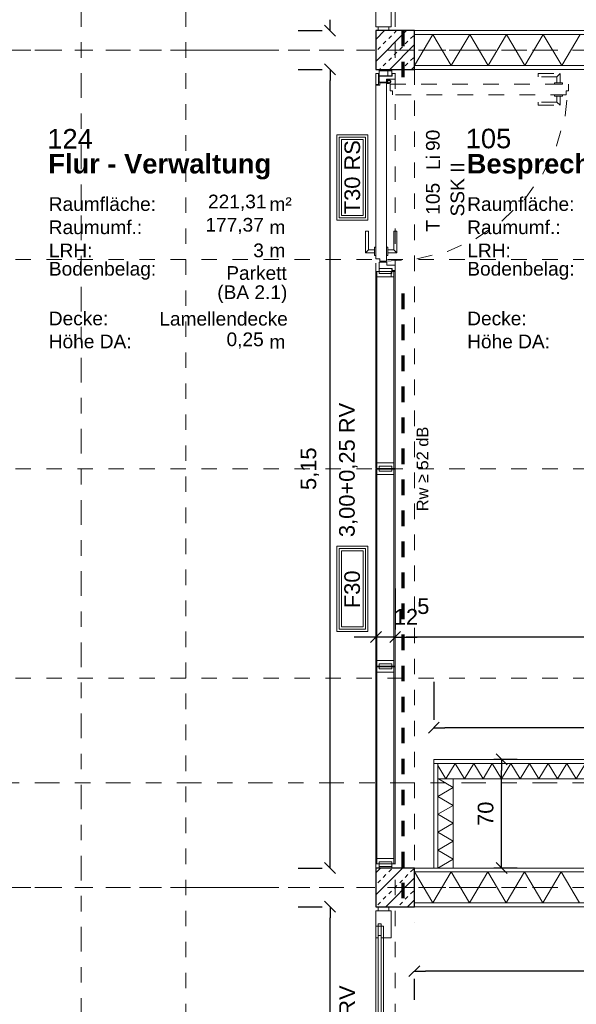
# Model space of a CAD drawing. Header units: metres. Extents: x -45.2 to 14.3, y -31.8 to 10.2.
# Tile 112 of 152: x -15.9 to -12.3, y -14.3 to -7.9. Entities that reach past the tile are written whole.
import ezdxf

# ---------------------------------------------------------------- set-up
doc = ezdxf.new("R2010")
doc.units = ezdxf.units.M
doc.header["$LTSCALE"] = 0.05
for name, pattern in [('Achsen 01', [5.291531, 3.175, -1.058062, 0.352704, -0.705764]), ('gestrichelt - 01', [2, 1, -1]), ('ISO-07 Punktiert', [0.889, 0.127, -0.762]), ('Raster 01', [2, 1, -1]), ('VW-01 Strichlinie kurz', [2, 1, -1])]:
    doc.linetypes.add(name, pattern=pattern)
doc.layers.get('0').update_dxf_attribs({"lineweight": 25})
for name, color, linetype, lineweight in [('013_Beton und Stahlbetonarbeiten-340 Innenstützen', 7, 'Continuous', 25), ('027_Tischlerarbeiten-340 Innentüren', 7, 'Continuous', 9), ('031_Metallbauarbeiten-340 Innentüren _ Elemente', 7, 'Continuous', 9), ('039_Trockenbauarbeiten-000 Sturz', 7, 'ISO-07 Punktiert', 9), ('039_Trockenbauarbeiten-340 Gipskarton', 7, 'Continuous', 9), ('AV1-Akustikvorgaben-Trennwände', 7, 'Continuous', 5), ('AV1-Brandschutzkonzept-Brandschutzkonzept', 7, 'Continuous', 5), ('AV1-Einrichtung Bemaßung', 7, 'Continuous', 9), ('AV1-Schnitt Achsen', 7, 'Achsen 01', 18), ('AV1-Stempel-Raumstempel', 7, 'Continuous', 9)]:
    doc.layers.add(name, color=color, linetype=linetype, lineweight=lineweight)
for name, color, linetype, lineweight, true_color in [('039_Trockenbauarbeiten-340 Dämmung', 7, 'Continuous', 9, 0xc0c0c0), ('AV1-Achsen', 1, 'Achsen 01', 18, 0xff0000), ('AV1-Raster', 7, 'Raster 01', 9, 0xa6a6a6)]:
    doc.layers.add(name, color=color, linetype=linetype, lineweight=lineweight, true_color=true_color)
doc.styles.add('Arial', font='arial.ttf')
doc.styles.add('Arial (bold)', font='arialbd.ttf')

msp = doc.modelspace()

# ---------------------------------------------------------------- linework, layer by layer
at = {"color": 0, "linetype": 'ByBlock', "lineweight": -2}
for p, q in [((-13.92, -7.975), (-13.92, -7.9043)), ((-13.92, -8.225), (-13.92, -8.2957)), ((-13.6235, -11.8859), (-13.6942, -11.8859)), ((-13.4995, -11.8859), (-13.4288, -11.8859)), ((-13.4995, -11.8859), (-13.4288, -11.8859)), ((-13.25, -12.47), (-13.1793, -12.47)), ((-12.8124, -12.675), (-12.8124, -12.7457)), ((-13.92, -13.375), (-13.92, -13.3043)), ((-12.8124, -13.375), (-12.8124, -13.3043)), ((-13.92, -13.625), (-13.92, -13.6957)), ((-13.375, -14.04), (-13.3043, -14.04))]:
    msp.add_line(p, q, dxfattribs=at)
at = {"color": 0, "linetype": 'Continuous', "lineweight": 15}
for p, q in [((-13.8846, -8.0104), (-13.9554, -7.9396)), ((-13.9554, -8.1896), (-13.8846, -8.2604)), ((-13.5881, -11.8506), (-13.6589, -11.9213)), ((-13.5349, -11.9213), (-13.4641, -11.8506)), ((-13.5349, -11.9213), (-13.4641, -11.8506)), ((-13.2854, -12.5054), (-13.2146, -12.4346)), ((-12.8478, -12.6396), (-12.7771, -12.7104)), ((-13.8846, -13.4104), (-13.9554, -13.3396)), ((-12.7771, -13.4104), (-12.8478, -13.3396)), ((-13.9554, -13.5896), (-13.8846, -13.6604)), ((-13.4104, -14.0754), (-13.3396, -14.0046))]:
    msp.add_line(p, q, dxfattribs=at)
at = {"layer": '013_Beton und Stahlbetonarbeiten-340 Innenstützen', "color": 251, "linetype": 'Continuous', "lineweight": 13, "true_color": 0x4c4c4c}
for p, q in [((-13.4262, -7.975), (-13.625, -8.1738)), ((-13.5677, -7.975), (-13.625, -8.0323)), ((-13.5057, -7.9903), (-13.4904, -7.975)), ((-13.5765, -8.061), (-13.5588, -8.0433)), ((-13.5411, -8.0257), (-13.5234, -8.008)), ((-13.435, -8.061), (-13.4174, -8.0433)), ((-13.3997, -8.0257), (-13.382, -8.008)), ((-13.6118, -8.0964), (-13.5941, -8.0787)), ((-13.375, -8.0652), (-13.5348, -8.225)), ((-13.5057, -8.1317), (-13.4881, -8.1141)), ((-13.4704, -8.0964), (-13.4527, -8.0787)), ((-13.5765, -8.2024), (-13.5588, -8.1848)), ((-13.5411, -8.1671), (-13.5234, -8.1494)), ((-13.435, -8.2024), (-13.4174, -8.1848)), ((-13.3997, -8.1671), (-13.382, -8.1494)), ((-13.599, -8.225), (-13.5941, -8.2201)), ((-13.4576, -8.225), (-13.4527, -8.2201)), ((-13.375, -8.2066), (-13.3934, -8.225)), ((-13.4522, -13.375), (-13.625, -13.5478)), ((-13.5936, -13.375), (-13.625, -13.4064)), ((-13.5411, -13.3997), (-13.5234, -13.382)), ((-13.3997, -13.3997), (-13.382, -13.382)), ((-13.6118, -13.4704), (-13.5941, -13.4527)), ((-13.5765, -13.435), (-13.5588, -13.4174)), ((-13.375, -13.4392), (-13.5608, -13.625)), ((-13.4704, -13.4704), (-13.4527, -13.4527)), ((-13.435, -13.435), (-13.4174, -13.4174)), ((-13.5411, -13.5411), (-13.5234, -13.5234)), ((-13.5057, -13.5057), (-13.4881, -13.4881)), ((-13.3997, -13.5411), (-13.382, -13.5234)), ((-13.5765, -13.5765), (-13.5588, -13.5588)), ((-13.435, -13.5765), (-13.4174, -13.5588)), ((-13.375, -13.5806), (-13.4194, -13.625)), ((-13.6118, -13.6118), (-13.5941, -13.5941)), ((-13.4704, -13.6118), (-13.4527, -13.5941))]:
    msp.add_line(p, q, dxfattribs=at)
at = {"layer": '013_Beton und Stahlbetonarbeiten-340 Innenstützen'}
for points in [[(-13.375, -7.975), (-13.625, -7.975), (-13.625, -8.225), (-13.375, -8.225)], [(-13.375, -13.375), (-13.625, -13.375), (-13.625, -13.625), (-13.375, -13.625)]]:
    msp.add_lwpolyline(points, close=True, dxfattribs=at)
at = {"layer": '027_Tischlerarbeiten-340 Innentüren', "color": 8, "linetype": 'gestrichelt - 01', "lineweight": 13, "true_color": 0x808080}
for p, q in [((-12.4358, -8.2522), (-12.4558, -8.2722)), ((-12.4358, -8.4562), (-12.4558, -8.4362))]:
    msp.add_line(p, q, dxfattribs=at)
at = {"layer": '027_Tischlerarbeiten-340 Innentüren', "color": 7, "lineweight": 13}
for p, q in [((-13.5395, -8.3115), (-13.556, -8.3115)), ((-13.5395, -8.315), (-13.556, -8.315)), ((-13.554, -8.2945), (-13.5508, -8.2945)), ((-13.5508, -8.298), (-13.554, -8.298)), ((-13.554, -8.3115), (-13.554, -8.315)), ((-13.5508, -8.2945), (-13.5507, -8.2945)), ((-13.5508, -8.298), (-13.55, -8.2979)), ((-13.5508, -8.3115), (-13.5508, -8.315)), ((-13.5507, -8.2945), (-13.5417, -8.2927)), ((-13.55, -8.2979), (-13.549, -8.2977)), ((-13.5477, -8.3115), (-13.5451, -8.3091))]:
    msp.add_line(p, q, dxfattribs=at)
at = {"layer": '027_Tischlerarbeiten-340 Innentüren', "color": 8, "linetype": 'Continuous', "lineweight": 13, "true_color": 0x808080}
for p, q in [((-13.692, -9.4085), (-13.672, -9.3885)), ((-13.488, -9.4085), (-13.508, -9.3885))]:
    msp.add_line(p, q, dxfattribs=at)
at = {"layer": '027_Tischlerarbeiten-340 Innentüren', "color": 7, "linetype": 'Continuous', "lineweight": 13}
for points in [[(-13.625, -8.2523), (-13.606, -8.2523), (-13.606, -8.323), (-13.625, -8.323)], [(-13.6035, -8.234), (-13.5215, -8.234), (-13.5215, -8.266), (-13.6035, -8.266)], [(-13.5545, -8.3073), (-13.6035, -8.3073), (-13.6035, -8.2683), (-13.519, -8.2683), (-13.519, -8.2523), (-13.4995, -8.2523), (-13.4995, -8.2873), (-13.5545, -8.2873)], [(-13.554, -9.487), (-13.4995, -9.487), (-13.4995, -9.522), (-13.5185, -9.522), (-13.5185, -9.5085), (-13.6035, -9.5085), (-13.6035, -9.467), (-13.554, -9.467)], [(-13.6035, -9.509), (-13.5215, -9.509), (-13.5215, -9.541), (-13.6035, -9.541)], [(-13.6035, -13.334), (-13.5215, -13.334), (-13.5215, -13.366), (-13.6035, -13.366)], [(-13.6035, -13.366), (-13.5215, -13.366), (-13.5215, -13.375), (-13.6035, -13.375)]]:
    msp.add_lwpolyline(points, close=True, dxfattribs=at)
at = {"layer": '027_Tischlerarbeiten-340 Innentüren', "color": 7, "linetype": 'Continuous', "lineweight": 5}
for points in [[(-13.6035, -8.225), (-13.5215, -8.225), (-13.5215, -8.234), (-13.6035, -8.234)], [(-13.6035, -8.234), (-13.5465, -8.234), (-13.5465, -8.266), (-13.6035, -8.266)], [(-13.6034, -9.509), (-13.5214, -9.509), (-13.5214, -9.541), (-13.6034, -9.541)], [(-13.625, -9.5273), (-13.525, -9.5273), (-13.525, -9.5623), (-13.625, -9.5623)], [(-13.6235, -9.5273), (-13.6175, -9.5273), (-13.6175, -10.7977), (-13.6235, -10.7977)], [(-13.6175, -9.5273), (-13.5075, -9.5273), (-13.5075, -9.5623), (-13.6175, -9.5623)], [(-13.5075, -9.5273), (-13.4995, -9.5273), (-13.4995, -10.7977), (-13.5075, -10.7977)], [(-13.6175, -10.7627), (-13.5075, -10.7627), (-13.5075, -10.7977), (-13.6175, -10.7977)], [(-13.6034, -10.784), (-13.5214, -10.784), (-13.5214, -10.816), (-13.6034, -10.816)], [(-13.6235, -10.8023), (-13.6175, -10.8023), (-13.6175, -12.0727), (-13.6235, -12.0727)], [(-13.6175, -10.8023), (-13.5075, -10.8023), (-13.5075, -10.8373), (-13.6175, -10.8373)], [(-13.5075, -10.8023), (-13.4995, -10.8023), (-13.4995, -12.0727), (-13.5075, -12.0727)], [(-13.6175, -12.0377), (-13.5075, -12.0377), (-13.5075, -12.0727), (-13.6175, -12.0727)], [(-13.6034, -12.059), (-13.5214, -12.059), (-13.5214, -12.091), (-13.6034, -12.091)], [(-13.6235, -12.0773), (-13.6175, -12.0773), (-13.6175, -13.3477), (-13.6235, -13.3477)], [(-13.6175, -12.0773), (-13.5075, -12.0773), (-13.5075, -12.1123), (-13.6175, -12.1123)], [(-13.5075, -12.0773), (-13.4995, -12.0773), (-13.4995, -13.3477), (-13.5075, -13.3477)], [(-13.6175, -13.3127), (-13.5075, -13.3127), (-13.5075, -13.3477), (-13.6175, -13.3477)]]:
    msp.add_lwpolyline(points, close=True, dxfattribs=at)
at = {"layer": '027_Tischlerarbeiten-340 Innentüren', "color": 8, "linetype": 'gestrichelt - 01', "lineweight": 13, "true_color": 0x808080}
for points in [[(-12.4558, -8.3103), (-12.4558, -8.2722), (-12.5758, -8.2722), (-12.5758, -8.2522), (-12.4358, -8.2522), (-12.4358, -8.3103)], [(-13.5593, -9.4615), (-13.3579, -9.4473), (-13.162, -9.3984), (-12.9776, -9.3161), (-12.8103, -9.2031), (-12.6651, -9.0628), (-12.5465, -8.8993), (-12.4582, -8.7178), (-12.4027, -8.5236), (-12.3818, -8.3228)], [(-12.4558, -8.3982), (-12.4558, -8.4362), (-12.5758, -8.4362), (-12.5758, -8.4562), (-12.4358, -8.4562), (-12.4358, -8.3982)]]:
    msp.add_lwpolyline(points, dxfattribs=at)
at = {"layer": '027_Tischlerarbeiten-340 Innentüren', "color": 7, "lineweight": 13}
for points in [[(-13.556, -9.4618), (-13.5567, -9.4625), (-13.5973, -9.4625), (-13.598, -9.4618), (-13.598, -9.4475), (-13.6233, -9.4475), (-13.624, -9.4468), (-13.624, -8.3272), (-13.6233, -8.3265), (-13.598, -8.3265), (-13.598, -8.3122), (-13.5973, -8.3115), (-13.5567, -8.3115), (-13.556, -8.3122)], [(-13.5395, -8.296), (-13.534, -8.2983), (-13.5318, -8.3037), (-13.534, -8.3092), (-13.5395, -8.3115), (-13.545, -8.3092), (-13.5473, -8.3037), (-13.545, -8.2983)]]:
    msp.add_lwpolyline(points, close=True, dxfattribs=at)
msp.add_lwpolyline([(-13.5395, -8.315), (-13.5373, -8.3148), (-13.5352, -8.3142), (-13.5333, -8.3131), (-13.5316, -8.3117), (-13.5302, -8.31), (-13.5291, -8.3081), (-13.5285, -8.306), (-13.5283, -8.3038), (-13.5284, -8.3016), (-13.5291, -8.2995), (-13.5301, -8.2976), (-13.5315, -8.2959), (-13.5331, -8.2945), (-13.5351, -8.2934), (-13.5372, -8.2927), (-13.5393, -8.2925), (-13.5415, -8.2927), (-13.5436, -8.2933), (-13.5456, -8.2943), (-13.5473, -8.2957), (-13.5487, -8.2973), (-13.5498, -8.2992), (-13.5505, -8.3013), (-13.5507, -8.3035), (-13.5506, -8.3057), (-13.55, -8.3078), (-13.549, -8.3098), (-13.5477, -8.3115)], dxfattribs=at)
at = {"layer": '027_Tischlerarbeiten-340 Innentüren', "color": 8, "linetype": 'gestrichelt - 01', "lineweight": 13, "true_color": 0x808080}
for points in [[(-12.4193, -8.3202), (-12.4723, -8.3202), (-12.4723, -8.3107), (-12.4193, -8.3107)], [(-12.3815, -8.3202), (-12.3808, -8.3209), (-12.3808, -8.3615), (-12.3815, -8.3622), (-12.3958, -8.3622), (-12.3958, -8.3875), (-12.3965, -8.3882), (-13.5161, -8.3882), (-13.5168, -8.3875), (-13.5168, -8.3622), (-13.5311, -8.3622), (-13.5318, -8.3615), (-13.5318, -8.3209), (-13.5311, -8.3202)], [(-12.4193, -8.3882), (-12.4723, -8.3882), (-12.4723, -8.3977), (-12.4193, -8.3977)]]:
    msp.add_lwpolyline(points, close=True, dxfattribs=at)
at = {"layer": '027_Tischlerarbeiten-340 Innentüren', "color": 8, "linetype": 'Continuous', "lineweight": 13, "true_color": 0x808080}
for points in [[(-13.634, -9.3885), (-13.672, -9.3885), (-13.672, -9.2685), (-13.692, -9.2685), (-13.692, -9.4085), (-13.634, -9.4085)], [(-13.5461, -9.3885), (-13.508, -9.3885), (-13.508, -9.2685), (-13.488, -9.2685), (-13.488, -9.4085), (-13.5461, -9.4085)]]:
    msp.add_lwpolyline(points, dxfattribs=at)
for points in [[(-13.624, -9.425), (-13.624, -9.372), (-13.6335, -9.372), (-13.6335, -9.425)], [(-13.556, -9.425), (-13.556, -9.372), (-13.5465, -9.372), (-13.5465, -9.425)]]:
    msp.add_lwpolyline(points, close=True, dxfattribs=at)
at = {"layer": '031_Metallbauarbeiten-340 Innentüren _ Elemente'}
for points in [[(-13.625, -7.95), (-13.625, -7.775), (-13.61, -7.775), (-13.61, -7.79), (-13.59, -7.79), (-13.59, -7.775), (-13.525, -7.775), (-13.525, -7.95)], [(-13.61, -7.95), (-13.54, -7.95), (-13.54, -7.975), (-13.61, -7.975)], [(-13.625, -13.65), (-13.625, -13.825), (-13.61, -13.825), (-13.61, -13.81), (-13.59, -13.81), (-13.59, -13.825), (-13.525, -13.825), (-13.525, -13.65)], [(-13.61, -13.625), (-13.54, -13.625), (-13.54, -13.65), (-13.61, -13.65)], [(-13.61, -13.735), (-13.59, -13.735), (-13.59, -14.785), (-13.61, -14.785)]]:
    msp.add_lwpolyline(points, close=True, dxfattribs=at)
at = {"layer": '031_Metallbauarbeiten-340 Innentüren _ Elemente', "color": 253, "true_color": 0xa6a6a6}
msp.add_lwpolyline([(-13.625, -13.75), (-13.575, -13.75), (-13.575, -14.785), (-13.625, -14.785)], close=True, dxfattribs=at)
at = {"layer": '039_Trockenbauarbeiten-000 Sturz', "linetype": 'VW-01 Strichlinie kurz'}
msp.add_lwpolyline([(-13.625, -8.225), (-13.375, -8.225), (-13.375, -13.375), (-13.625, -13.375)], close=True, dxfattribs=at)
at = {"layer": '039_Trockenbauarbeiten-340 Dämmung'}
for points in [[(-13.375, -8.2), (-13.2562, -8), (-13.1374, -8.2), (-13.0186, -8), (-12.8998, -8.2), (-12.781, -8), (-12.6622, -8.2), (-12.5434, -8), (-12.4246, -8.2), (-12.3058, -8)], [(-12.2718, -12.7), (-12.3319, -12.8), (-12.392, -12.7), (-12.452, -12.8), (-12.5121, -12.7), (-12.5722, -12.8), (-12.6322, -12.7), (-12.6923, -12.8), (-12.7524, -12.7), (-12.8124, -12.8), (-12.8725, -12.7), (-12.9326, -12.8), (-12.9926, -12.7), (-13.0527, -12.8), (-13.1128, -12.7), (-13.1728, -12.8), (-13.225, -12.7132)], [(-13.225, -13.375), (-13.125, -13.3173), (-13.225, -13.2595), (-13.125, -13.2018), (-13.225, -13.1441), (-13.125, -13.0863), (-13.225, -13.0286), (-13.125, -12.9709), (-13.225, -12.9131), (-13.125, -12.8554), (-13.2209, -12.8)], [(-13.375, -13.4), (-13.2568, -13.6), (-13.1385, -13.4), (-13.0203, -13.6), (-12.902, -13.4), (-12.7838, -13.6), (-12.6655, -13.4), (-12.5473, -13.6), (-12.429, -13.4), (-12.3108, -13.6)]]:
    msp.add_lwpolyline(points, dxfattribs=at)
for points in [[(-13.225, -12.8), (-13.225, -12.7), (-10.75, -12.7), (-10.75, -12.8)], [(-13.225, -12.8), (-13.125, -12.8), (-13.125, -13.375), (-13.225, -13.375)]]:
    msp.add_lwpolyline(points, close=True, dxfattribs=at)
at = {"layer": '039_Trockenbauarbeiten-340 Gipskarton'}
for points in [[(-13.375, -7.975), (-8.025, -7.975), (-8.025, -8), (-13.375, -8)], [(-13.375, -8.2), (-13.375, -8.225), (-10.95, -8.225), (-10.95, -8.2)], [(-13.25, -12.7), (-10.65, -12.7), (-10.65, -12.675), (-13.25, -12.675)], [(-13.25, -12.7), (-13.25, -13.375), (-13.225, -13.375), (-13.225, -12.7)], [(-13.375, -13.4), (-13.375, -13.375), (-10.95, -13.375), (-10.95, -13.4)], [(-13.375, -13.625), (-8.025, -13.625), (-8.025, -13.6), (-13.375, -13.6)]]:
    msp.add_lwpolyline(points, close=True, dxfattribs=at)
at = {"layer": 'AV1-Achsen'}
for p, q in [((-43.35, -8.1), (4.2, -8.1)), ((-43.35, -13.5), (4.2, -13.5))]:
    msp.add_line(p, q, dxfattribs=at)
at = {"layer": 'AV1-Brandschutzkonzept-Brandschutzkonzept', "color": 40, "linetype": 'gestrichelt - 01', "lineweight": 70, "true_color": 0xffc000}
for p, q in [((-13.45, -7.975), (-13.45, -8.325)), ((-13.45, -9.67), (-13.45, -13.625))]:
    msp.add_line(p, q, dxfattribs=at)
at = {"layer": 'AV1-Brandschutzkonzept-Brandschutzkonzept', "color": 7, "linetype": 'Continuous'}
for points in [[(-13.675, -9.1971), (-13.875, -9.1971), (-13.875, -8.6471), (-13.675, -8.6471)], [(-13.675, -11.8503), (-13.875, -11.8503), (-13.875, -11.3003), (-13.675, -11.3003)]]:
    msp.add_lwpolyline(points, close=True, dxfattribs=at)
at = {"layer": 'AV1-Brandschutzkonzept-Brandschutzkonzept', "color": 12, "linetype": 'Continuous', "true_color": 0xdd0000}
for points in [[(-13.69, -9.1821), (-13.69, -8.6621), (-13.86, -8.6621), (-13.86, -9.1821)], [(-13.845, -8.6771), (-13.705, -8.6771), (-13.705, -9.1671), (-13.845, -9.1671)], [(-13.69, -11.8353), (-13.69, -11.3153), (-13.86, -11.3153), (-13.86, -11.8353)], [(-13.845, -11.3303), (-13.705, -11.3303), (-13.705, -11.8203), (-13.845, -11.8203)]]:
    msp.add_lwpolyline(points, close=True, dxfattribs=at)
at = {"layer": 'AV1-Einrichtung Bemaßung', "color": 0, "lineweight": -2}
for p, q in [((-14.125, -7.975), (-13.97, -7.975)), ((-14.125, -8.225), (-13.97, -8.225)), ((-13.92, -13.3043), (-13.92, -8.2957)), ((-13.6235, -11.5727), (-13.6235, -11.8359)), ((-13.4995, -11.5727), (-13.4995, -11.8359)), ((-13.4995, -11.5727), (-13.4995, -11.8359)), ((-13.6942, -11.8859), (-13.7649, -11.8859)), ((-13.4995, -11.8859), (-13.6235, -11.8859)), ((-13.4288, -11.8859), (-13.3581, -11.8859)), ((-8.2197, -11.8859), (-13.4288, -11.8859)), ((-13.25, -12.175), (-13.25, -12.42)), ((-10.7207, -12.47), (-13.1793, -12.47)), ((-12.7124, -12.675), (-12.8624, -12.675)), ((-12.8124, -13.3043), (-12.8124, -12.7457)), ((-14.125, -13.375), (-13.97, -13.375)), ((-12.7124, -13.375), (-12.8624, -13.375)), ((-14.125, -13.625), (-13.97, -13.625)), ((-13.92, -16.0043), (-13.92, -13.6957)), ((-13.375, -14.225), (-13.375, -14.09)), ((-11.0207, -14.04), (-13.3043, -14.04))]:
    msp.add_line(p, q, dxfattribs=at)
at = {"layer": 'AV1-Raster'}
for p, q in [((-14.85, -22.95), (-14.85, 1.35)), ((-13.5, -22.95), (-13.5, 1.35)), ((1.35, -8.1), (-40.5, -8.1)), ((1.35, -9.45), (-40.5, -9.45)), ((1.35, -10.8), (-40.5, -10.8)), ((1.35, -12.15), (-40.5, -12.15)), ((1.35, -13.5), (-40.5, -13.5))]:
    msp.add_line(p, q, dxfattribs=at)
at = {"layer": 'AV1-Schnitt Achsen'}
for p, q in [((-15.525, -26.3), (-15.525, 4.7)), ((-43.35, -12.825), (4.2, -12.825))]:
    msp.add_line(p, q, dxfattribs=at)
at = {"layer": 'Defpoints', "color": 0, "lineweight": 0}
for p, q in [((-13.92, -7.975), (-13.92, -7.975)), ((-13.625, -7.975), (-13.625, -7.975)), ((-13.375, -7.975), (-13.375, -7.975)), ((-13.92, -8.225), (-13.92, -8.225)), ((-13.625, -8.225), (-13.625, -8.225)), ((-13.6235, -11.8859), (-13.6235, -11.8859)), ((-13.4995, -11.8859), (-13.4995, -11.8859)), ((-13.6235, -12.0727), (-13.6235, -12.0727)), ((-13.4995, -12.0727), (-13.4995, -12.0727)), ((-13.4995, -12.0727), (-13.4995, -12.0727)), ((-13.25, -12.47), (-13.25, -12.47)), ((-13.25, -12.675), (-13.25, -12.675)), ((-12.8124, -12.675), (-12.8124, -12.675)), ((-13.625, -13.375), (-13.625, -13.375)), ((-13.92, -13.625), (-13.92, -13.625)), ((-13.625, -13.625), (-13.625, -13.625)), ((-13.375, -13.725), (-13.375, -13.725)), ((-13.375, -14.04), (-13.375, -14.04))]:
    msp.add_line(p, q, dxfattribs=at)

# ---------------------------------------------------------------- texts
at = {"layer": '031_Metallbauarbeiten-340 Innentüren _ Elemente', "char_height": 0.08826, "attachment_point": 7, "rotation": 90, "style": 'Arial'}
for s, insert in [('90', (-13.211, -8.7508)), ('Li', (-13.2095, -8.8732)), ('T 105', (-13.211, -9.2717))]:
    msp.add_mtext(s, dxfattribs=dict(at, insert=insert))
at = {"layer": '031_Metallbauarbeiten-340 Innentüren _ Elemente', "color": 7, "insert": (-13.0524, -9.1732), "char_height": 0.08826, "attachment_point": 7, "rotation": 90, "style": 'Arial'}
msp.add_mtext('SSK II', dxfattribs=at)
at = {"layer": 'AV1-Akustikvorgaben-Trennwände', "insert": (-13.2845, -11.0741), "char_height": 0.07565, "attachment_point": 7, "rotation": 90, "style": 'Arial'}
msp.add_mtext('Rw ≥ 52 dB', dxfattribs=at)
at = {"layer": 'AV1-Brandschutzkonzept-Brandschutzkonzept', "color": 12, "true_color": 0xdd0000, "char_height": 0.10087, "attachment_point": 7, "rotation": 90, "style": 'Arial'}
for s, insert in [('T30 RS', (-13.7246, -9.1589)), ('F30', (-13.7253, -11.6992))]:
    msp.add_mtext(s, dxfattribs=dict(at, insert=insert))
at = {"layer": 'AV1-Einrichtung Bemaßung', "char_height": 0.100872, "attachment_point": 7, "rotation": 90, "style": 'Arial'}
for s, insert in [('3,00+0,25 RV', (-13.7419, -11.2408)), ('2,25+0,75 OL+0,25 RV', (-13.7405, -15.5812))]:
    msp.add_mtext(s, dxfattribs=dict(at, insert=insert))
at = {"layer": 'AV1-Einrichtung Bemaßung', "color": 0, "char_height": 0.10087, "attachment_point": 7, "rotation": 90, "style": 'Arial'}
for s, insert in [('5,15', (-13.9902, -10.9372)), ('70', (-12.8644, -13.1033))]:
    msp.add_mtext(s, dxfattribs=dict(at, insert=insert))
at = {"layer": 'AV1-Einrichtung Bemaßung', "color": 0, "attachment_point": 7, "style": 'Arial'}
for s, insert, char_height in [('5', (-13.3571, -11.738), 0.1009), ('12', (-13.508, -11.8052), 0.10087)]:
    msp.add_mtext(s, dxfattribs=dict(at, insert=insert, char_height=char_height))
at = {"layer": 'AV1-Stempel-Raumstempel', "attachment_point": 7}
for s, insert, char_height, style in [('124', (-15.7442, -8.7353), 0.12609, 'Arial'), ('105', (-13.0442, -8.7353), 0.12609, 'Arial'), ('Flur - Verwaltung', (-15.738, -8.9348), 0.12609, 'Arial (bold)'), ('Besprechungsraum', (-13.0379, -8.9348), 0.12609, 'Arial (bold)'), ('Raumfläche:', (-15.7347, -9.1383), 0.088263, 'Arial'), ('m²', (-14.3107, -9.1379), 0.08826, 'Arial'), ('Raumfläche:', (-13.0347, -9.1383), 0.088263, 'Arial'), ('221,31', (-14.707, -9.1372), 0.08826, 'Arial'), ('Raumumf.:', (-15.7347, -9.2883), 0.08826, 'Arial'), ('177,37', (-14.7241, -9.2872), 0.08826, 'Arial'), ('m', (-14.3107, -9.2868), 0.0883, 'Arial'), ('Raumumf.:', (-13.0347, -9.2883), 0.08826, 'Arial'), ('LRH:', (-15.734, -9.4368), 0.08826, 'Arial'), ('3', (-14.4155, -9.4372), 0.0883, 'Arial'), ('LRH:', (-13.034, -9.4368), 0.08826, 'Arial'), ('m', (-14.3107, -9.4368), 0.0883, 'Arial'), ('Bodenbelag:', (-15.734, -9.5813), 0.088263, 'Arial'), ('Parkett', (-14.5894, -9.5831), 0.08826, 'Arial'), ('Bodenbelag:', (-13.034, -9.5813), 0.088263, 'Arial'), ('(BA 2.1)', (-14.6475, -9.7322), 0.08826, 'Arial'), ('Decke:', (-15.7345, -9.8764), 0.08826, 'Arial'), ('Lamellendecke', (-15.0215, -9.8782), 0.088263, 'Arial'), ('Decke:', (-13.0345, -9.8764), 0.08826, 'Arial'), ('Höhe DA:', (-15.7349, -10.0245), 0.08826, 'Arial'), ('Höhe DA:', (-13.0349, -10.0245), 0.08826, 'Arial'), ('0,25', (-14.5876, -10.0261), 0.08826, 'Arial'), ('m', (-14.3107, -10.0258), 0.0883, 'Arial')]:
    msp.add_mtext(s, dxfattribs=dict(at, insert=insert, char_height=char_height, style=style))

doc.saveas('drawing.dxf')
